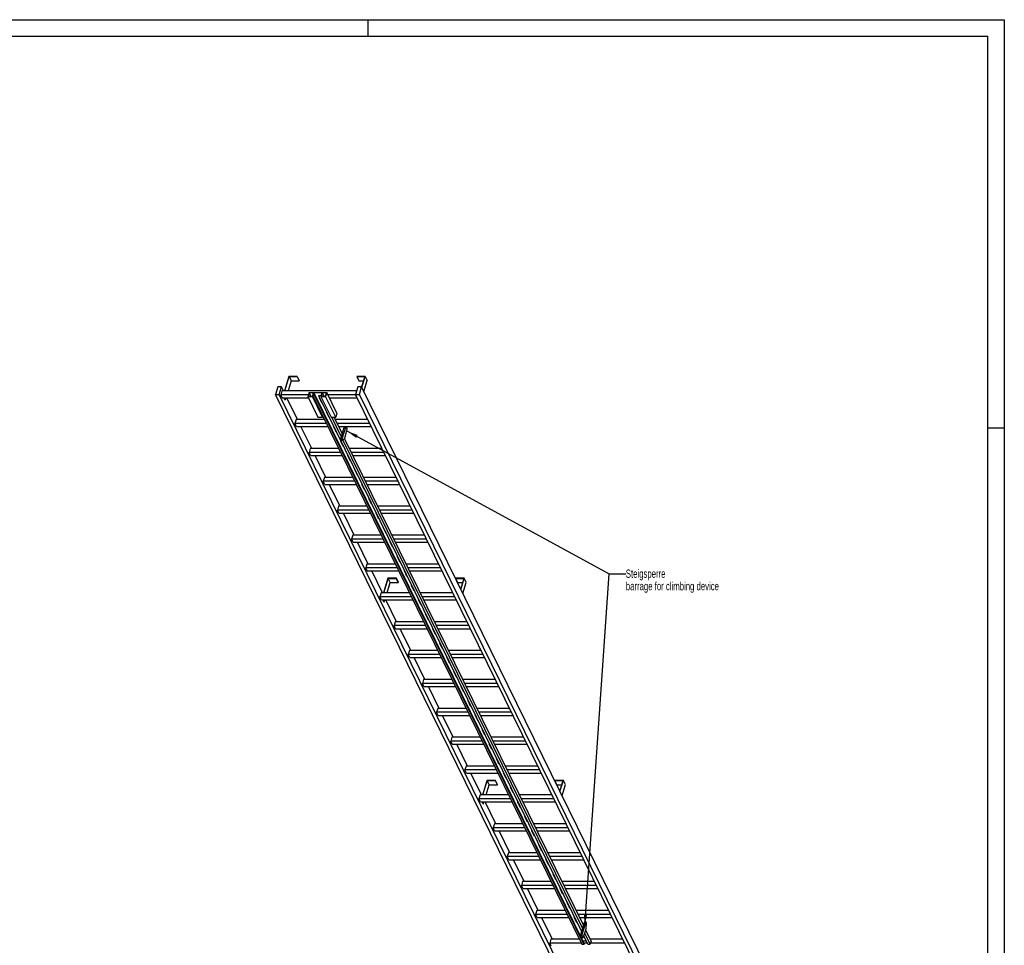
# Model space of a CAD drawing. Header units: millimetres. Extents: x 0 to 11880, y 0 to 8400.
# Tile 4 of 4: x 5940 to 11880, y 2820 to 8400. Entities that reach past the tile are written whole.
import ezdxf

# ---------------------------------------------------------------- set-up
doc = ezdxf.new("R2010")
doc.units = ezdxf.units.MM
doc.header["$LTSCALE"] = 653.4
doc.layers.get('0').update_dxf_attribs({"linetype": 'CONTINUOUS'})
doc.layers.add('053_NOTES', color=7, linetype='CONTINUOUS')
doc.styles.get("Standard").update_dxf_attribs({"font": 'txt', "width": 0.7})
doc.dimstyles.get("Standard").update_dxf_attribs({"dimtxt": 50, "dimasz": 70, "dimexe": 2, "dimexo": 1, "dimtad": 1, "dimtxsty": 'Standard', "dimblk": '_FILLED', "dimblk1": '_FILLED', "dimblk2": '_FILLED', "dimcen": 0.09, "dimazin": 2, "dimtol": 1, "dimtp": 0.01, "dimtm": 0.01, "dimtfac": 1, "dimtofl": 0, "dimtmove": 0, "dimatfit": 3, "dimldrblk": '_FILLED', "dimfxl": 1, "dimtolj": 1, "dimarcsym": 0})

# ---------------------------------------------------------------- blocks, each defined once
blk = doc.blocks.new('_FILLED')
at = {"color": 0, "linetype": 'ByBlock'}
blk.add_solid([(0, 0), (-1, 0.143), (-1, -0.143)], dxfattribs=at)

msp = doc.modelspace()

# ---------------------------------------------------------------- linework, layer by layer
at = {"color": 3, "linetype": 'Continuous'}
for p, q in [((0, 8400), (11880, 8400)), ((8040, 8400), (8040, 8300)), ((11880, 8400), (11880, 0)), ((11780, 5940), (11880, 5940))]:
    msp.add_line(p, q, dxfattribs=at)
at = {"color": 5, "linetype": 'Continuous'}
for p in [(100, 8300), (11780, 100)]:
    msp.add_line(p, (11780, 8300), dxfattribs=at)
at = {"color": 7, "linetype": 'Continuous'}
for p, q in [((7564.155, 6249.959), (7537.239, 6162.858)), ((7539.081, 6162.858), (7565.513, 6248.392)), ((7614.814, 6249.959), (7564.155, 6249.959)), ((7565.513, 6248.392), (7577.715, 6223.527)), ((7565.513, 6248.392), (7614.329, 6248.392)), ((7614.329, 6248.392), (7614.814, 6249.959)), ((7614.329, 6248.392), (7626.531, 6223.527)), ((7614.814, 6249.959), (7627.015, 6225.094)), ((7974.027, 6249.959), (7973.543, 6248.392)), ((7973.543, 6248.392), (7985.745, 6223.527)), ((7973.543, 6248.392), (8022.359, 6248.392)), ((8024.686, 6249.959), (7974.027, 6249.959)), ((8022.359, 6248.392), (8003.038, 6185.868)), ((8004.172, 6183.576), (8024.686, 6249.959)), ((8024.686, 6249.959), (8036.887, 6225.094)), ((7496.465, 6185.865), (7482.668, 6141.215)), ((7519.492, 6185.865), (7496.465, 6185.865)), ((7505.694, 6141.215), (7519.492, 6185.865)), ((7530.782, 6162.858), (7519.492, 6185.865)), ((7577.715, 6223.527), (7558.966, 6162.858)), ((7577.715, 6223.527), (7626.531, 6223.527)), ((7626.531, 6223.527), (7627.015, 6225.094)), ((7980.022, 6185.865), (7966.225, 6141.215)), ((8003.049, 6185.865), (7980.022, 6185.865)), ((7985.745, 6223.527), (8014.676, 6223.527)), ((7989.251, 6141.215), (8003.049, 6185.865)), ((9897.359, 2325.667), (8003.049, 6185.865)), ((8016.374, 6158.712), (8036.887, 6225.094)), ((9376.978, 2281.017), (7482.668, 6141.215)), ((7482.668, 6141.215), (7505.694, 6141.215)), ((9400.004, 2281.017), (7505.694, 6141.215)), ((7522.325, 6162.858), (7515.063, 6139.358)), ((7524.214, 6120.71), (7515.063, 6139.358)), ((7681.964, 6139.358), (7515.063, 6139.358)), ((7972.913, 6162.858), (7522.325, 6162.858)), ((7524.214, 6120.71), (7682.201, 6120.71)), ((7540.047, 6107.595), (7533.611, 6120.71)), ((7535.453, 6120.71), (7541.889, 6107.595)), ((7545.942, 6120.71), (7541.889, 6107.595)), ((7616.194, 5988.807), (7551.466, 6120.71)), ((7685.782, 6151.712), (7678.52, 6128.212)), ((7678.52, 6128.212), (7739.528, 6003.89)), ((7706.151, 6128.212), (7678.52, 6128.212)), ((7686.461, 6150.928), (7679.683, 6128.995)), ((7679.683, 6128.995), (7705.472, 6128.995)), ((7685.782, 6151.712), (7792.625, 6151.712)), ((7686.461, 6150.928), (7697.224, 6128.995)), ((7712.25, 6150.928), (7686.461, 6150.928)), ((7705.472, 6128.995), (7712.25, 6150.928)), ((7707.628, 6132.99), (7706.151, 6128.212)), ((7767.16, 6003.89), (7706.151, 6128.212)), ((7707.628, 6132.99), (9330.451, 2826.025)), ((7721.444, 6132.99), (7707.628, 6132.99)), ((7714.117, 6151.007), (7708.791, 6133.774)), ((7708.791, 6133.774), (7721.686, 6133.774)), ((7714.117, 6151.007), (9336.939, 2844.042)), ((7763.854, 6151.007), (7714.117, 6151.007)), ((7721.686, 6133.774), (7721.444, 6132.99)), ((9344.267, 2826.025), (7721.444, 6132.99)), ((7721.686, 6133.774), (9344.509, 2826.809)), ((7745.392, 6132.99), (7745.634, 6133.774)), ((9329.41, 2905.1), (7745.392, 6132.99)), ((7759.207, 6132.99), (7745.392, 6132.99)), ((7745.634, 6133.774), (7758.528, 6133.774)), ((7746.265, 6123.034), (7761.517, 6091.954)), ((7750.277, 6123.034), (7746.265, 6123.034)), ((7746.829, 6123.034), (7761.735, 6092.659)), ((7747.969, 6120.71), (7751.418, 6120.71)), ((7759.207, 6132.99), (7757.731, 6128.212)), ((7757.731, 6128.212), (7818.739, 6003.89)), ((7785.363, 6128.212), (7757.731, 6128.212)), ((7758.528, 6133.774), (7763.854, 6151.007)), ((7765.672, 6150.928), (7758.894, 6128.995)), ((7758.894, 6128.995), (7784.684, 6128.995)), ((7765.672, 6150.928), (7776.435, 6128.995)), ((7791.462, 6150.928), (7765.672, 6150.928)), ((7784.684, 6128.995), (7791.462, 6150.928)), ((7792.625, 6151.712), (7785.363, 6128.212)), ((7846.371, 6003.89), (7785.363, 6128.212)), ((7853.633, 6027.39), (7792.625, 6151.712)), ((7967.136, 6139.358), (7798.687, 6139.358)), ((7807.838, 6120.71), (7976.287, 6120.71)), ((9860.535, 2281.017), (7966.225, 6141.215)), ((7966.225, 6141.215), (7989.251, 6141.215)), ((9883.561, 2281.017), (7989.251, 6141.215)), ((7540.047, 6107.595), (7541.889, 6107.595)), ((7761.517, 6091.954), (7761.735, 6092.659)), ((7761.517, 6091.954), (7765.529, 6091.954)), ((7761.735, 6092.659), (7765.183, 6092.659)), ((7739.528, 6003.89), (7767.16, 6003.89)), ((7768.636, 6008.668), (7767.16, 6003.89)), ((7788.971, 6036.009), (7804.223, 6004.928)), ((7792.983, 6036.009), (7788.971, 6036.009)), ((7789.534, 6036.009), (7804.441, 6005.633)), ((7804.223, 6004.928), (7804.441, 6005.633)), ((7804.223, 6004.928), (7808.235, 6004.928)), ((7804.441, 6005.633), (7807.889, 6005.633)), ((7818.739, 6003.89), (7846.371, 6003.89)), ((7879.852, 5887.144), (7822.561, 6003.89)), ((7885.637, 5905.865), (7837.533, 6003.89)), ((7853.633, 6027.39), (7846.371, 6003.89)), ((7607.737, 5988.807), (7600.475, 5965.307)), ((7609.626, 5946.659), (7600.475, 5965.307)), ((7789.915, 5965.307), (7600.475, 5965.307)), ((7778.383, 5988.807), (7607.737, 5988.807)), ((7609.626, 5946.659), (7799.066, 5946.659)), ((7701.606, 5814.756), (7636.877, 5946.659)), ((7831.676, 5948.984), (7846.929, 5917.903)), ((7835.689, 5948.984), (7831.676, 5948.984)), ((7832.24, 5948.984), (7847.146, 5918.608)), ((7833.381, 5946.659), (7836.83, 5946.659)), ((8041.016, 5988.807), (7844.935, 5988.807)), ((8052.548, 5965.307), (7856.467, 5965.307)), ((7865.618, 5946.659), (8061.699, 5946.659)), ((7898.243, 5946.659), (7874.986, 5871.399)), ((7907.454, 5946.659), (7884.197, 5871.399)), ((7916.029, 5934.191), (7909.911, 5946.659)), ((7846.929, 5917.903), (7847.146, 5918.608)), ((7846.929, 5917.903), (7850.941, 5917.903)), ((7847.146, 5918.608), (7850.595, 5918.608)), ((7900.61, 5876.25), (7910.293, 5907.583)), ((7910.293, 5907.583), (7916.029, 5934.191)), ((7874.382, 5861.958), (7889.634, 5830.878)), ((7878.395, 5861.958), (7874.382, 5861.958)), ((7874.946, 5861.958), (7889.852, 5831.583)), ((7874.986, 5871.399), (7878.036, 5865.183)), ((7874.986, 5871.399), (7884.197, 5871.399)), ((7878.036, 5865.183), (7887.247, 5865.183)), ((7884.197, 5871.399), (7887.247, 5865.183)), ((7887.247, 5865.183), (7900.61, 5876.25)), ((7889.634, 5830.878), (7889.852, 5831.583)), ((7889.634, 5830.878), (7893.647, 5830.878)), ((9334.749, 2922.375), (7889.651, 5867.174)), ((7889.852, 5831.583), (7893.301, 5831.583)), ((9340.534, 2941.096), (7900.297, 5875.991)), ((7693.148, 5814.756), (7685.886, 5791.256)), ((7695.038, 5772.608), (7685.886, 5791.256)), ((7875.327, 5791.256), (7685.886, 5791.256)), ((7863.795, 5814.756), (7693.148, 5814.756)), ((7695.038, 5772.608), (7884.478, 5772.608)), ((7787.017, 5640.705), (7722.289, 5772.608)), ((7917.088, 5774.933), (7932.34, 5743.852)), ((7921.101, 5774.933), (7917.088, 5774.933)), ((7917.652, 5774.933), (7932.558, 5744.557)), ((7918.793, 5772.608), (7922.241, 5772.608)), ((8126.428, 5814.756), (7930.347, 5814.756)), ((8137.96, 5791.256), (7941.879, 5791.256)), ((7951.03, 5772.608), (8147.111, 5772.608)), ((7932.34, 5743.852), (7932.558, 5744.557)), ((7932.34, 5743.852), (7936.353, 5743.852)), ((7932.558, 5744.557), (7936.007, 5744.557)), ((7959.794, 5687.907), (7975.046, 5656.827)), ((7963.807, 5687.907), (7959.794, 5687.907)), ((7960.358, 5687.907), (7975.264, 5657.532)), ((7975.046, 5656.827), (7975.264, 5657.532)), ((7975.046, 5656.827), (7979.059, 5656.827)), ((7975.264, 5657.532), (7978.713, 5657.532)), ((7778.56, 5640.705), (7771.298, 5617.206)), ((7780.449, 5598.557), (7771.298, 5617.206)), ((7960.738, 5617.206), (7771.298, 5617.206)), ((7949.206, 5640.705), (7778.56, 5640.705)), ((7780.449, 5598.557), (7969.89, 5598.557)), ((7872.429, 5466.655), (7807.701, 5598.557)), ((8002.5, 5600.882), (8017.752, 5569.801)), ((8006.512, 5600.882), (8002.5, 5600.882)), ((8003.064, 5600.882), (8017.97, 5570.506)), ((8004.205, 5598.557), (8007.653, 5598.557)), ((8211.839, 5640.705), (8015.758, 5640.705)), ((8223.371, 5617.206), (8027.29, 5617.206)), ((8036.442, 5598.557), (8232.523, 5598.557)), ((8017.752, 5569.801), (8017.97, 5570.506)), ((8017.752, 5569.801), (8021.764, 5569.801)), ((8017.97, 5570.506), (8021.419, 5570.506)), ((7863.972, 5466.655), (7856.71, 5443.155)), ((8034.618, 5466.655), (7863.972, 5466.655)), ((8045.206, 5513.857), (8060.458, 5482.776)), ((8049.218, 5513.857), (8045.206, 5513.857)), ((8045.77, 5513.857), (8060.676, 5483.481)), ((8060.458, 5482.776), (8060.676, 5483.481)), ((8060.458, 5482.776), (8064.47, 5482.776)), ((8060.676, 5483.481), (8064.124, 5483.481)), ((8297.251, 5466.655), (8101.17, 5466.655)), ((7865.861, 5424.506), (7856.71, 5443.155)), ((8046.15, 5443.155), (7856.71, 5443.155)), ((7865.861, 5424.506), (8055.301, 5424.506)), ((7957.841, 5292.604), (7893.112, 5424.506)), ((8087.912, 5426.831), (8103.164, 5395.751)), ((8091.924, 5426.831), (8087.912, 5426.831)), ((8088.475, 5426.831), (8103.382, 5396.456)), ((8089.616, 5424.506), (8093.065, 5424.506)), ((8308.783, 5443.155), (8112.702, 5443.155)), ((8121.853, 5424.506), (8317.934, 5424.506)), ((8103.164, 5395.751), (8103.382, 5396.456)), ((8103.164, 5395.751), (8107.176, 5395.751)), ((8103.382, 5396.456), (8106.83, 5396.456)), ((7949.384, 5292.604), (7942.122, 5269.104)), ((8120.03, 5292.604), (7949.384, 5292.604)), ((8130.618, 5339.806), (8145.87, 5308.725)), ((8134.63, 5339.806), (8130.618, 5339.806)), ((8131.181, 5339.806), (8146.087, 5309.43)), ((8145.87, 5308.725), (8146.087, 5309.43)), ((8145.87, 5308.725), (8149.882, 5308.725)), ((8146.087, 5309.43), (8149.536, 5309.43)), ((8382.663, 5292.604), (8186.582, 5292.604)), ((7951.273, 5250.456), (7942.122, 5269.104)), ((8131.562, 5269.104), (7942.122, 5269.104)), ((7951.273, 5250.456), (8140.713, 5250.456)), ((8043.253, 5118.553), (7978.524, 5250.456)), ((8173.323, 5252.78), (8188.575, 5221.7)), ((8177.336, 5252.78), (8173.323, 5252.78)), ((8173.887, 5252.78), (8188.793, 5222.405)), ((8175.028, 5250.456), (8178.477, 5250.456)), ((8394.195, 5269.104), (8198.114, 5269.104)), ((8207.265, 5250.456), (8403.346, 5250.456)), ((8188.575, 5221.7), (8188.793, 5222.405)), ((8188.575, 5221.7), (8192.588, 5221.7)), ((8188.793, 5222.405), (8192.242, 5222.405)), ((8034.795, 5118.553), (8027.533, 5095.053)), ((8205.442, 5118.553), (8034.795, 5118.553)), ((8216.029, 5165.755), (8231.281, 5134.674)), ((8220.042, 5165.755), (8216.029, 5165.755)), ((8216.593, 5165.755), (8231.499, 5135.379)), ((8231.281, 5134.674), (8231.499, 5135.379)), ((8231.281, 5134.674), (8235.294, 5134.674)), ((8231.499, 5135.379), (8234.948, 5135.379)), ((8468.074, 5118.553), (8271.994, 5118.553)), ((8036.685, 5076.405), (8027.533, 5095.053)), ((8216.974, 5095.053), (8027.533, 5095.053)), ((8036.685, 5076.405), (8226.125, 5076.405)), ((8128.664, 4944.502), (8063.936, 5076.405)), ((8258.735, 5078.73), (8273.987, 5047.649)), ((8262.748, 5078.73), (8258.735, 5078.73)), ((8259.299, 5078.73), (8274.205, 5048.354)), ((8260.44, 5076.405), (8263.888, 5076.405)), ((8479.606, 5095.053), (8283.526, 5095.053)), ((8292.677, 5076.405), (8488.758, 5076.405)), ((8161.568, 5032.559), (8134.356, 4944.502)), ((8136.198, 4944.502), (8162.926, 5030.993)), ((8156.084, 4944.502), (8175.128, 5006.128)), ((8212.226, 5032.559), (8161.568, 5032.559)), ((8175.128, 5006.128), (8162.926, 5030.993)), ((8162.926, 5030.993), (8211.742, 5030.993)), ((8175.128, 5006.128), (8223.944, 5006.128)), ((8211.742, 5030.993), (8212.226, 5032.559)), ((8223.944, 5006.128), (8211.742, 5030.993)), ((8224.428, 5007.695), (8212.226, 5032.559)), ((8223.944, 5006.128), (8224.428, 5007.695)), ((8273.987, 5047.649), (8274.205, 5048.354)), ((8273.987, 5047.649), (8278, 5047.649)), ((8274.205, 5048.354), (8277.654, 5048.354)), ((8301.441, 4991.704), (8316.693, 4960.624)), ((8305.453, 4991.704), (8301.441, 4991.704)), ((8302.005, 4991.704), (8316.911, 4961.329)), ((8571.44, 5032.559), (8570.956, 5030.993)), ((8583.158, 5006.128), (8570.956, 5030.993)), ((8570.956, 5030.993), (8619.772, 5030.993)), ((8622.098, 5032.559), (8571.44, 5032.559)), ((8583.158, 5006.128), (8612.088, 5006.128)), ((8619.772, 5030.993), (8600.454, 4968.481)), ((8601.585, 4966.177), (8622.098, 5032.559)), ((8613.786, 4941.313), (8634.3, 5007.695)), ((8634.3, 5007.695), (8622.098, 5032.559)), ((8120.207, 4944.502), (8112.945, 4921.002)), ((8290.853, 4944.502), (8120.207, 4944.502)), ((8316.693, 4960.624), (8316.911, 4961.329)), ((8316.693, 4960.624), (8320.706, 4960.624)), ((8316.911, 4961.329), (8320.36, 4961.329)), ((8553.486, 4944.502), (8357.405, 4944.502)), ((8122.096, 4902.354), (8112.945, 4921.002)), ((8302.385, 4921.002), (8112.945, 4921.002)), ((8122.096, 4902.354), (8311.537, 4902.354)), ((8137.46, 4890.196), (8131.493, 4902.354)), ((8139.302, 4890.196), (8133.335, 4902.354)), ((8137.46, 4890.196), (8139.302, 4890.196)), ((8139.302, 4890.196), (8143.059, 4902.354)), ((8214.076, 4770.451), (8149.348, 4902.354)), ((8344.147, 4904.679), (8359.399, 4873.598)), ((8348.159, 4904.679), (8344.147, 4904.679)), ((8344.711, 4904.679), (8359.617, 4874.303)), ((8345.851, 4902.354), (8349.3, 4902.354)), ((8359.399, 4873.598), (8359.617, 4874.303)), ((8359.399, 4873.598), (8363.411, 4873.598)), ((8359.617, 4874.303), (8363.065, 4874.303)), ((8565.018, 4921.002), (8368.937, 4921.002)), ((8378.089, 4902.354), (8574.169, 4902.354)), ((8386.853, 4817.653), (8402.105, 4786.573)), ((8390.865, 4817.653), (8386.853, 4817.653)), ((8387.416, 4817.653), (8402.323, 4787.278)), ((8205.619, 4770.451), (8198.357, 4746.952)), ((8376.265, 4770.451), (8205.619, 4770.451)), ((8402.105, 4786.573), (8402.323, 4787.278)), ((8402.105, 4786.573), (8406.117, 4786.573)), ((8402.323, 4787.278), (8405.771, 4787.278)), ((8638.898, 4770.451), (8442.817, 4770.451)), ((8207.508, 4728.303), (8198.357, 4746.952)), ((8387.797, 4746.952), (8198.357, 4746.952)), ((8207.508, 4728.303), (8396.948, 4728.303)), ((8299.488, 4596.401), (8234.759, 4728.303)), ((8429.559, 4730.628), (8444.811, 4699.548)), ((8433.571, 4730.628), (8429.559, 4730.628)), ((8430.122, 4730.628), (8445.028, 4700.253)), ((8431.263, 4728.303), (8434.712, 4728.303)), ((8444.811, 4699.548), (8445.028, 4700.253)), ((8444.811, 4699.548), (8448.823, 4699.548)), ((8445.028, 4700.253), (8448.477, 4700.253)), ((8650.43, 4746.952), (8454.349, 4746.952)), ((8463.5, 4728.303), (8659.581, 4728.303)), ((8472.264, 4643.603), (8487.516, 4612.522)), ((8476.277, 4643.603), (8472.264, 4643.603)), ((8472.828, 4643.603), (8487.734, 4613.227)), ((8291.03, 4596.401), (8283.768, 4572.901)), ((8461.677, 4596.401), (8291.03, 4596.401)), ((8487.516, 4612.522), (8487.734, 4613.227)), ((8487.516, 4612.522), (8491.529, 4612.522)), ((8487.734, 4613.227), (8491.183, 4613.227)), ((8724.31, 4596.401), (8528.229, 4596.401)), ((8292.92, 4554.252), (8283.768, 4572.901)), ((8473.209, 4572.901), (8283.768, 4572.901)), ((8292.92, 4554.252), (8482.36, 4554.252)), ((8384.899, 4422.35), (8320.171, 4554.252)), ((8514.97, 4556.577), (8530.222, 4525.497)), ((8518.983, 4556.577), (8514.97, 4556.577)), ((8515.534, 4556.577), (8530.44, 4526.202)), ((8516.675, 4554.252), (8520.124, 4554.252)), ((8530.222, 4525.497), (8530.44, 4526.202)), ((8530.222, 4525.497), (8534.235, 4525.497)), ((8530.44, 4526.202), (8533.889, 4526.202)), ((8735.842, 4572.901), (8539.761, 4572.901)), ((8548.912, 4554.252), (8744.993, 4554.252)), ((8557.676, 4469.552), (8572.928, 4438.471)), ((8561.689, 4469.552), (8557.676, 4469.552)), ((8558.24, 4469.552), (8573.146, 4439.176)), ((8376.442, 4422.35), (8369.18, 4398.85)), ((8378.331, 4380.202), (8369.18, 4398.85)), ((8558.621, 4398.85), (8369.18, 4398.85)), ((8547.088, 4422.35), (8376.442, 4422.35)), ((8572.928, 4438.471), (8573.146, 4439.176)), ((8572.928, 4438.471), (8576.941, 4438.471)), ((8573.146, 4439.176), (8576.595, 4439.176)), ((8809.721, 4422.35), (8613.64, 4422.35)), ((8821.253, 4398.85), (8625.172, 4398.85)), ((8378.331, 4380.202), (8567.772, 4380.202)), ((8470.311, 4248.299), (8405.583, 4380.202)), ((8600.382, 4382.526), (8615.634, 4351.446)), ((8604.394, 4382.526), (8600.382, 4382.526)), ((8600.946, 4382.526), (8615.852, 4352.151)), ((8602.087, 4380.202), (8605.535, 4380.202)), ((8615.634, 4351.446), (8615.852, 4352.151)), ((8615.634, 4351.446), (8619.647, 4351.446)), ((8615.852, 4352.151), (8619.301, 4352.151)), ((8634.324, 4380.202), (8830.405, 4380.202)), ((8643.088, 4295.501), (8658.34, 4264.421)), ((8647.1, 4295.501), (8643.088, 4295.501)), ((8643.652, 4295.501), (8658.558, 4265.126)), ((8461.854, 4248.299), (8454.592, 4224.799)), ((8463.743, 4206.151), (8454.592, 4224.799)), ((8644.032, 4224.799), (8454.592, 4224.799)), ((8632.5, 4248.299), (8461.854, 4248.299)), ((8658.34, 4264.421), (8658.558, 4265.126)), ((8658.34, 4264.421), (8662.352, 4264.421)), ((8658.558, 4265.126), (8662.006, 4265.126)), ((8895.133, 4248.299), (8699.052, 4248.299)), ((8906.665, 4224.799), (8710.584, 4224.799)), ((8463.743, 4206.151), (8653.183, 4206.151)), ((8555.723, 4074.248), (8490.994, 4206.151)), ((8689.806, 4208.476), (8685.794, 4208.476)), ((8685.794, 4208.476), (8701.046, 4177.395)), ((8686.358, 4208.476), (8701.264, 4178.1)), ((8687.498, 4206.151), (8690.947, 4206.151)), ((8701.046, 4177.395), (8701.264, 4178.1)), ((8701.046, 4177.395), (8705.058, 4177.395)), ((8701.264, 4178.1), (8704.712, 4178.1)), ((8719.735, 4206.151), (8915.816, 4206.151)), ((8732.512, 4121.45), (8728.5, 4121.45)), ((8728.5, 4121.45), (8743.752, 4090.37)), ((8729.063, 4121.45), (8743.97, 4091.075)), ((8547.266, 4074.248), (8540.004, 4050.748)), ((8729.444, 4050.748), (8540.004, 4050.748)), ((8549.155, 4032.1), (8540.004, 4050.748)), ((8717.912, 4074.248), (8547.266, 4074.248)), ((8743.752, 4090.37), (8743.97, 4091.075)), ((8743.752, 4090.37), (8747.764, 4090.37)), ((8743.97, 4091.075), (8747.418, 4091.075)), ((8980.545, 4074.248), (8784.464, 4074.248)), ((8992.077, 4050.748), (8795.996, 4050.748)), ((8549.155, 4032.1), (8738.595, 4032.1)), ((8641.135, 3900.197), (8576.406, 4032.1)), ((8775.218, 4034.425), (8771.205, 4034.425)), ((8771.205, 4034.425), (8786.458, 4003.344)), ((8771.769, 4034.425), (8786.675, 4004.049)), ((8772.91, 4032.1), (8776.359, 4032.1)), ((8786.458, 4003.344), (8786.675, 4004.049)), ((8786.458, 4003.344), (8790.47, 4003.344)), ((8786.675, 4004.049), (8790.124, 4004.049)), ((8805.147, 4032.1), (9001.228, 4032.1)), ((8817.924, 3947.399), (8813.911, 3947.399)), ((8813.911, 3947.399), (8829.163, 3916.319)), ((8814.475, 3947.399), (8829.381, 3917.024)), ((8632.677, 3900.197), (8625.415, 3876.698)), ((8814.856, 3876.698), (8625.415, 3876.698)), ((8634.567, 3858.049), (8625.415, 3876.698)), ((8803.324, 3900.197), (8632.677, 3900.197)), ((8829.163, 3916.319), (8829.381, 3917.024)), ((8829.163, 3916.319), (8833.176, 3916.319)), ((8829.381, 3917.024), (8832.83, 3917.024)), ((9065.957, 3900.197), (8869.876, 3900.197)), ((9077.489, 3876.698), (8881.408, 3876.698)), ((8634.567, 3858.049), (8824.007, 3858.049)), ((8726.546, 3726.147), (8661.818, 3858.049)), ((8759.45, 3814.204), (8732.238, 3726.147)), ((8734.08, 3726.147), (8760.808, 3812.637)), ((8810.108, 3814.204), (8759.45, 3814.204)), ((8760.808, 3812.637), (8809.624, 3812.637)), ((8773.01, 3787.773), (8760.808, 3812.637)), ((8809.624, 3812.637), (8810.108, 3814.204)), ((8821.826, 3787.773), (8809.624, 3812.637)), ((8822.31, 3789.339), (8810.108, 3814.204)), ((8860.63, 3860.374), (8856.617, 3860.374)), ((8856.617, 3860.374), (8871.869, 3829.294)), ((8857.181, 3860.374), (8872.087, 3829.999)), ((8858.322, 3858.049), (8861.77, 3858.049)), ((8871.869, 3829.294), (8872.087, 3829.999)), ((8871.869, 3829.294), (8875.882, 3829.294)), ((8872.087, 3829.999), (8875.536, 3829.999)), ((8890.559, 3858.049), (9086.64, 3858.049)), ((9169.322, 3814.204), (9168.838, 3812.637)), ((9168.838, 3812.637), (9217.654, 3812.637)), ((9181.04, 3787.773), (9168.838, 3812.637)), ((9219.98, 3814.204), (9169.322, 3814.204)), ((9217.654, 3812.637), (9198.337, 3750.125)), ((9199.467, 3747.822), (9219.98, 3814.204)), ((9232.182, 3789.339), (9219.98, 3814.204)), ((8753.966, 3726.147), (8773.01, 3787.773)), ((8773.01, 3787.773), (8821.826, 3787.773)), ((8821.826, 3787.773), (8822.31, 3789.339)), ((8903.335, 3773.349), (8899.323, 3773.349)), ((8899.323, 3773.349), (8914.575, 3742.268)), ((8899.887, 3773.349), (8914.793, 3742.973)), ((8914.575, 3742.268), (8914.793, 3742.973)), ((8914.575, 3742.268), (8918.588, 3742.268)), ((8914.793, 3742.973), (8918.242, 3742.973)), ((9181.04, 3787.773), (9209.971, 3787.773)), ((9211.669, 3722.957), (9232.182, 3789.339)), ((8718.089, 3726.147), (8710.827, 3702.647)), ((8900.267, 3702.647), (8710.827, 3702.647)), ((8719.978, 3683.999), (8710.827, 3702.647)), ((8888.735, 3726.147), (8718.089, 3726.147)), ((8719.978, 3683.999), (8909.419, 3683.999)), ((8735.342, 3671.84), (8729.375, 3683.999)), ((8737.184, 3671.84), (8731.217, 3683.999)), ((8737.184, 3671.84), (8740.941, 3683.999)), ((8811.958, 3552.096), (8747.23, 3683.999)), ((8946.041, 3686.323), (8942.029, 3686.323)), ((8942.029, 3686.323), (8957.281, 3655.243)), ((8942.593, 3686.323), (8957.499, 3655.948)), ((8943.734, 3683.999), (8947.182, 3683.999)), ((9151.368, 3726.147), (8955.287, 3726.147)), ((9162.9, 3702.647), (8966.819, 3702.647)), ((8975.971, 3683.999), (9172.052, 3683.999)), ((8735.342, 3671.84), (8737.184, 3671.84)), ((8957.281, 3655.243), (8957.499, 3655.948)), ((8957.281, 3655.243), (8961.293, 3655.243)), ((8957.499, 3655.948), (8960.947, 3655.948)), ((8988.747, 3599.298), (8984.735, 3599.298)), ((8984.735, 3599.298), (8999.987, 3568.217)), ((8985.299, 3599.298), (9000.205, 3568.922)), ((8999.987, 3568.217), (9000.205, 3568.922)), ((8999.987, 3568.217), (9003.999, 3568.217)), ((9000.205, 3568.922), (9003.653, 3568.922)), ((8803.501, 3552.096), (8796.239, 3528.596)), ((8985.679, 3528.596), (8796.239, 3528.596)), ((8805.39, 3509.948), (8796.239, 3528.596)), ((8974.147, 3552.096), (8803.501, 3552.096)), ((8805.39, 3509.948), (8994.83, 3509.948)), ((8897.37, 3378.045), (8832.641, 3509.948)), ((9031.453, 3512.272), (9027.441, 3512.272)), ((9027.441, 3512.272), (9042.693, 3481.192)), ((9028.004, 3512.272), (9042.911, 3481.897)), ((9029.145, 3509.948), (9032.594, 3509.948)), ((9236.78, 3552.096), (9040.699, 3552.096)), ((9248.312, 3528.596), (9052.231, 3528.596)), ((9061.382, 3509.948), (9257.463, 3509.948)), ((9042.693, 3481.192), (9042.911, 3481.897)), ((9042.693, 3481.192), (9046.705, 3481.192)), ((9042.911, 3481.897), (9046.359, 3481.897)), ((9074.159, 3425.247), (9070.146, 3425.247)), ((9070.146, 3425.247), (9085.399, 3394.167)), ((9070.71, 3425.247), (9085.616, 3394.872)), ((9085.399, 3394.167), (9085.616, 3394.872)), ((9085.399, 3394.167), (9089.411, 3394.167)), ((9085.616, 3394.872), (9089.065, 3394.872)), ((8888.913, 3378.045), (8881.651, 3354.545)), ((9071.091, 3354.545), (8881.651, 3354.545)), ((8890.802, 3335.897), (8881.651, 3354.545)), ((9059.559, 3378.045), (8888.913, 3378.045)), ((8890.802, 3335.897), (9080.242, 3335.897)), ((8982.782, 3203.994), (8918.053, 3335.897)), ((9116.865, 3338.222), (9112.852, 3338.222)), ((9112.852, 3338.222), (9128.104, 3307.141)), ((9113.416, 3338.222), (9128.322, 3307.846)), ((9114.557, 3335.897), (9118.006, 3335.897)), ((9322.192, 3378.045), (9126.111, 3378.045)), ((9333.724, 3354.545), (9137.643, 3354.545)), ((9146.794, 3335.897), (9342.875, 3335.897)), ((9128.104, 3307.141), (9128.322, 3307.846)), ((9128.104, 3307.141), (9132.117, 3307.141)), ((9128.322, 3307.846), (9131.771, 3307.846)), ((9159.571, 3251.196), (9155.558, 3251.196)), ((9155.558, 3251.196), (9170.81, 3220.116)), ((9156.122, 3251.196), (9171.028, 3220.821)), ((9170.81, 3220.116), (9171.028, 3220.821)), ((9170.81, 3220.116), (9174.823, 3220.116)), ((9171.028, 3220.821), (9174.477, 3220.821)), ((8974.324, 3203.994), (8967.062, 3180.494)), ((9156.503, 3180.494), (8967.062, 3180.494)), ((8976.213, 3161.846), (8967.062, 3180.494)), ((9144.971, 3203.994), (8974.324, 3203.994)), ((8976.213, 3161.846), (9165.654, 3161.846)), ((9068.193, 3029.943), (9003.465, 3161.846)), ((9202.277, 3164.171), (9198.264, 3164.171)), ((9198.264, 3164.171), (9213.516, 3133.09)), ((9198.828, 3164.171), (9213.734, 3133.795)), ((9199.969, 3161.846), (9203.417, 3161.846)), ((9407.603, 3203.994), (9211.523, 3203.994)), ((9419.135, 3180.494), (9223.055, 3180.494)), ((9232.206, 3161.846), (9428.287, 3161.846)), ((9213.516, 3133.09), (9213.734, 3133.795)), ((9213.516, 3133.09), (9217.529, 3133.09)), ((9213.734, 3133.795), (9217.183, 3133.795)), ((9059.736, 3029.943), (9052.474, 3006.444)), ((9230.382, 3029.943), (9059.736, 3029.943)), ((9244.982, 3077.145), (9240.97, 3077.145)), ((9240.97, 3077.145), (9256.222, 3046.065)), ((9241.534, 3077.145), (9256.44, 3046.77)), ((9256.222, 3046.065), (9256.44, 3046.77)), ((9256.222, 3046.065), (9260.234, 3046.065)), ((9256.44, 3046.77), (9259.889, 3046.77)), ((9493.015, 3029.943), (9296.934, 3029.943)), ((9241.914, 3006.444), (9052.474, 3006.444)), ((9061.625, 2987.795), (9052.474, 3006.444)), ((9061.625, 2987.795), (9251.066, 2987.795)), ((9153.605, 2855.893), (9088.877, 2987.795)), ((9287.688, 2990.12), (9283.676, 2990.12)), ((9283.676, 2990.12), (9298.928, 2959.04)), ((9284.24, 2990.12), (9299.146, 2959.745)), ((9285.38, 2987.795), (9288.829, 2987.795)), ((9504.547, 3006.444), (9308.466, 3006.444)), ((9317.618, 2987.795), (9513.698, 2987.795)), ((9298.928, 2959.04), (9299.146, 2959.745)), ((9298.928, 2959.04), (9302.94, 2959.04)), ((9299.146, 2959.745), (9302.594, 2959.745)), ((9346.852, 2961.541), (9322.645, 2883.208)), ((9356.063, 2961.541), (9331.856, 2883.208)), ((9346.852, 2961.541), (9356.063, 2961.541)), ((9348.269, 2888.06), (9357.952, 2919.393)), ((9387.816, 2844.747), (9355.337, 2910.931)), ((9359.113, 2955.325), (9356.063, 2961.541)), ((9357.952, 2919.393), (9359.113, 2955.325)), ((9145.148, 2855.893), (9137.886, 2832.393)), ((9315.794, 2855.893), (9145.148, 2855.893)), ((9322.645, 2883.208), (9331.856, 2883.208)), ((9322.645, 2883.208), (9330.271, 2867.668)), ((9328.791, 2903.095), (9326.382, 2903.095)), ((9326.382, 2903.095), (9327.86, 2900.082)), ((9326.945, 2903.095), (9328.078, 2900.787)), ((9330.271, 2867.668), (9339.482, 2867.668)), ((9331.856, 2883.208), (9339.482, 2867.668)), ((9339.482, 2867.668), (9348.269, 2888.06)), ((9341.485, 2872.317), (9341.634, 2872.014)), ((9341.634, 2872.014), (9341.852, 2872.719)), ((9341.634, 2872.014), (9345.646, 2872.014)), ((9341.749, 2872.929), (9341.852, 2872.719)), ((9341.852, 2872.719), (9345.3, 2872.719)), ((9368.214, 2826.025), (9343.361, 2876.67)), ((9382.03, 2826.025), (9349.552, 2892.21)), ((9578.427, 2855.893), (9382.346, 2855.893)), ((9327.326, 2832.393), (9137.886, 2832.393)), ((9147.037, 2813.745), (9137.886, 2832.393)), ((9330.451, 2826.025), (9344.267, 2826.025)), ((9336.939, 2844.042), (9336.596, 2842.932)), ((9359.373, 2844.042), (9336.939, 2844.042)), ((9365.09, 2832.393), (9341.768, 2832.393)), ((9344.267, 2826.025), (9344.509, 2826.809)), ((9368.214, 2826.025), (9382.03, 2826.025)), ((9387.816, 2844.747), (9382.03, 2826.025)), ((9589.959, 2832.393), (9383.998, 2832.393))]:
    msp.add_line(p, q, dxfattribs=at)

# ---------------------------------------------------------------- texts
at = {"layer": '053_NOTES', "color": 2, "linetype": 'Continuous', "insert": (9596.536, 5085.277), "char_height": 50, "width": 1396.42857, "attachment_point": 1, "line_spacing_factor": 0.9}
msp.add_mtext('Steigsperre\\Pbarrage for climbing device', dxfattribs=at)

# ---------------------------------------------------------------- leaders
at = {"layer": '053_NOTES', "color": 2, "linetype": 'Continuous', "annotation_type": 0, "has_hookline": 1, "hookline_direction": 1, "text_width": 846.929}
for points in [[(7913.14, 5920.79), (9496.536, 5060.277), (9596.536, 5060.277)], [(9348.47, 2936.973), (9496.536, 5060.277), (9596.536, 5060.277)]]:
    msp.add_leader(points, dimstyle='Standard', override={"dimtad": 0}, dxfattribs=at)

doc.saveas('drawing.dxf')
